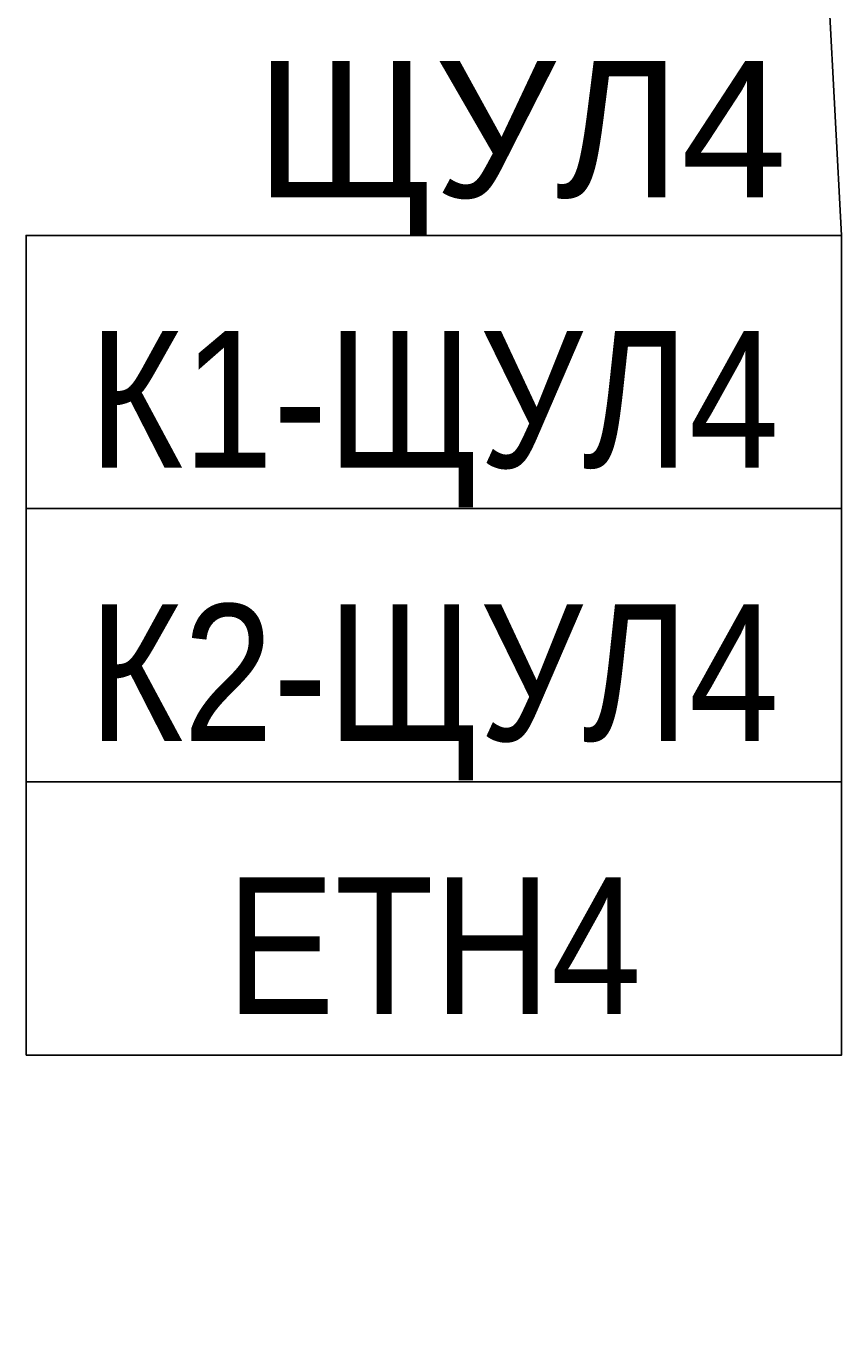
# Model space of a CAD drawing. Header units: millimetres. Extents: x -277772 to 277599, y -59564 to 282085.
# Tile 111 of 190: x -208914 to -207421, y 127889 to 130275. Entities that reach past the tile are written whole.
import ezdxf
from ezdxf import colors
from ezdxf.entities.mleader import LeaderData, LeaderLine
from ezdxf.enums import TextEntityAlignment as Align
from ezdxf.math import Vec2, Vec3

# ---------------------------------------------------------------- set-up
doc = ezdxf.new("R2018")
doc.units = ezdxf.units.MM
doc.set_wipeout_variables(frame=1)
doc.layers.add('КИП_выноска', color=6, linetype='Continuous', lineweight=25)
doc.styles.add('CP.Text', font='arial.ttf')
doc.styles.add('GOST 2.304', font='arial.ttf', dxfattribs={"width": 0.85})

# ---------------------------------------------------------------- blocks, each defined once
blk = doc.blocks.new('*U11')
at = {"color": 0, "linetype": 'Continuous', "lineweight": 30, "ltscale": 75, "width": 0.85, "flags": 104}
blk.add_attdef('ПРИМЕЧАНИЕ_1', text='', height=2.5, dxfattribs=at).set_placement((7.46, 3.611), align=Align.BOTTOM_CENTER)
at = {"color": 0, "lineweight": 30, "width": 0.85, "flags": 104}
blk.add_attdef('ПРИМЕЧАНИЕ_2', text='', height=2.5, dxfattribs=at).set_placement((7.46, -7.53), align=Align.BOTTOM_CENTER)
at = {"color": 0, "lineweight": 30, "style": 'GOST 2.304', "width": 0.85}
for tag, p in [('ИМЯ_КАБЕЛЯ_2', (7.46, -7.5)), ('ИМЯ_КАБЕЛЯ_3', (7.46, -12.5)), ('ИМЯ_КАБЕЛЯ_4', (7.46, -17.5)), ('ИМЯ_КАБЕЛЯ_5', (7.46, -22.5)), ('ИМЯ_КАБЕЛЯ_6', (7.46, -27.5)), ('ИМЯ_КАБЕЛЯ_7', (7.46, -32.5)), ('ИМЯ_КАБЕЛЯ_8', (7.46, -37.5)), ('ИМЯ_КАБЕЛЯ_9', (7.46, -42.5))]:
    blk.add_attdef(tag, text='', height=2.5, dxfattribs=at).set_placement(p, align=Align.BOTTOM_CENTER)
at = {"linetype": 'Continuous'}
blk.add_wipeout([(0, 2.5), (14.919, 2.5), (14.919, -2.5), (0, -2.5)], dxfattribs=at)
at = {"color": 0}
blk.add_line((0, -2.5), (0, 0), dxfattribs=at)
at = {"color": 0, "linetype": 'Continuous'}
blk.add_lwpolyline([(0, -2.5), (14.919, -2.5), (14.919, 2.5), (0, 2.5)], close=True, dxfattribs=at)
at = {"color": 0, "lineweight": 30, "style": 'GOST 2.304', "width": 0.85}
blk.add_attdef('ИМЯ_КАБЕЛЯ_1', text='', height=2.5, dxfattribs=at).set_placement((7.46, -2.5), align=Align.BOTTOM_CENTER)
blk = doc.blocks.new('_None')

msp = doc.modelspace()

# ---------------------------------------------------------------- leaders
at = {"layer": 'КИП_выноска'}
ml = msp.add_multileader_mtext('Standard', dxfattribs=at)
ml.set_content('ЩУЛ4', color=256, style='CP.Text')
ml.set_leader_properties(color=256, linetype='ByLayer', lineweight=-1)
ml.set_arrow_properties(name='NONE')
ml.build(insert=Vec2(0, 0))
ml.multileader.update_dxf_attribs({"has_dogleg": 0, "text_left_attachment_type": 6, "text_right_attachment_type": 6, "dogleg_length": 0.5, "arrow_head_size": 300})
ctx = ml.context
ctx.base_point, ctx.char_height, ctx.arrow_head_size, ctx.landing_gap_size, ctx.plane_origin = Vec3(-208550, 129892.1), 250, 300, 100, Vec3(-206389.7, 127232.2)
ctx.left_attachment, ctx.right_attachment, ctx.text_align_type = 6, 6, 2
notes = []
notes.append((ctx, [(1, (1, 1, 0), (-207421.2, 129892.1), (-1, 0), 0.5, [(0, [(-207524.1, 131816.9)], 0, [])])]))
ctx.mtext.insert, ctx.mtext.width, ctx.mtext.defined_height, ctx.mtext.alignment, ctx.mtext.flow_direction = Vec3(-207521.7, 130211.5), 1195.292, 319.4, 3, 5
ctx.mtext.has_bg_fill, ctx.mtext.bg_color, ctx.mtext.bg_scale_factor, ctx.mtext.bg_transparency, ctx.mtext.use_window_bg_color = 1, -1027028792, 1.5, 0, 1
for ctx, leaders in notes:
    for number, flags, end, landing, length, lines in leaders:
        leader = LeaderData()
        leader.index, (leader.has_last_leader_line, leader.has_dogleg_vector, leader.attachment_direction) = number, flags
        leader.last_leader_point, leader.dogleg_vector, leader.dogleg_length = Vec3(end), Vec3(landing), length
        for number, points, colour, breaks in lines:
            line = LeaderLine()
            line.index, line.vertices, line.color, line.breaks = number, Vec3.list(points), colors.encode_raw_color(colour), breaks
            leader.lines.append(line)
        ctx.leaders.append(leader)

# ---------------------------------------------------------------- next in the draw order: block references
ref = msp.add_blockref('*U11', (-208913.6, 129642.1), dxfattribs=dict(at, xscale=100, yscale=100, zscale=100))
lines = msp.add_mtext('\\W0.8500;', dxfattribs={"layer": '0', "color": 0, "linetype": 'Continuous', "lineweight": 30, "ltscale": 75, "insert": (-208167.6, 130003.1), "char_height": 2.5, "attachment_point": 1})
ref.add_attrib('ПРИМЕЧАНИЕ_1', '', (-208167.6, 130003.1), dxfattribs={"flags": 104}).embed_mtext(lines)
ref.add_attrib('ИМЯ_КАБЕЛЯ_1', 'К1-ЩУЛ4', dxfattribs={"layer": '0', "color": 0, "lineweight": 30, "height": 250, "style": 'GOST 2.304', "width": 0.85}).set_placement((-208167.6, 129392.1), align=Align.BOTTOM_CENTER)
lines = msp.add_mtext('\\W0.8500;', dxfattribs={"layer": '0', "color": 0, "lineweight": 30, "insert": (-208167.6, 128889), "char_height": 2.5, "attachment_point": 1})
ref.add_attrib('ПРИМЕЧАНИЕ_2', '', (-208167.6, 128889), dxfattribs={"flags": 104}).embed_mtext(lines)

# ---------------------------------------------------------------- next in the draw order: block references
ref = msp.add_blockref('*U11', (-208913.6, 129142.1), dxfattribs=dict(at, xscale=100, yscale=100, zscale=100))
lines = msp.add_mtext('\\W0.8500;', dxfattribs={"layer": '0', "color": 0, "linetype": 'Continuous', "lineweight": 30, "ltscale": 75, "insert": (-208167.6, 129503.1), "char_height": 2.5, "attachment_point": 1})
ref.add_attrib('ПРИМЕЧАНИЕ_1', '', (-208167.6, 129503.1), dxfattribs={"flags": 104}).embed_mtext(lines)
ref.add_attrib('ИМЯ_КАБЕЛЯ_1', 'К2-ЩУЛ4', dxfattribs={"layer": '0', "color": 0, "lineweight": 30, "height": 250, "style": 'GOST 2.304', "width": 0.85}).set_placement((-208167.6, 128892.1), align=Align.BOTTOM_CENTER)
lines = msp.add_mtext('\\W0.8500;', dxfattribs={"layer": '0', "color": 0, "lineweight": 30, "insert": (-208167.6, 128389), "char_height": 2.5, "attachment_point": 1})
ref.add_attrib('ПРИМЕЧАНИЕ_2', '', (-208167.6, 128389), dxfattribs={"flags": 104}).embed_mtext(lines)

# ---------------------------------------------------------------- next in the draw order: block references
ref = msp.add_blockref('*U11', (-208913.6, 128642.1), dxfattribs=dict(at, xscale=100, yscale=100, zscale=100))
lines = msp.add_mtext('\\W0.8500;', dxfattribs={"layer": '0', "color": 0, "linetype": 'Continuous', "lineweight": 30, "ltscale": 75, "insert": (-208167.6, 129003.1), "char_height": 2.5, "attachment_point": 1})
ref.add_attrib('ПРИМЕЧАНИЕ_1', '', (-208167.6, 129003.1), dxfattribs={"flags": 104}).embed_mtext(lines)
ref.add_attrib('ИМЯ_КАБЕЛЯ_1', 'ETH4', dxfattribs={"layer": '0', "color": 0, "lineweight": 30, "height": 250, "style": 'GOST 2.304', "width": 0.85}).set_placement((-208167.6, 128392.1), align=Align.BOTTOM_CENTER)
lines = msp.add_mtext('\\W0.8500;', dxfattribs={"layer": '0', "color": 0, "lineweight": 30, "insert": (-208167.6, 127889), "char_height": 2.5, "attachment_point": 1})
ref.add_attrib('ПРИМЕЧАНИЕ_2', '', (-208167.6, 127889), dxfattribs={"flags": 104}).embed_mtext(lines)

doc.saveas('drawing.dxf')
